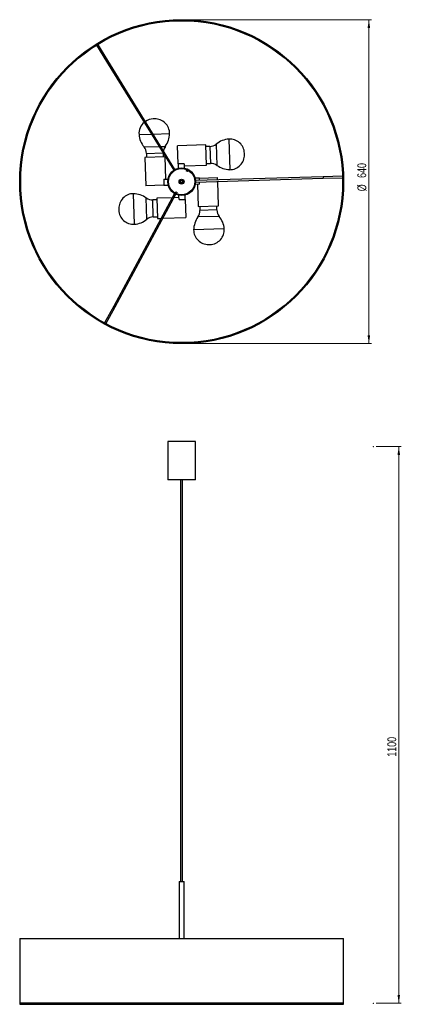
# Model space of a CAD drawing. Header units: millimetres. Extents: x 641 to 792, y 264 to 653.
import ezdxf

# ---------------------------------------------------------------- set-up
doc = ezdxf.new("R2010")
doc.units = ezdxf.units.MM
doc.header["$PDSIZE"] = -1
doc.styles.add('SLDTEXTSTYLE0', font='TXT', dxfattribs={"width": 0.75})
doc.dimstyles.new('SLDDIMSTYLE0', dxfattribs={"dimtxt": 3.5, "dimasz": 3.302, "dimexe": 0, "dimexo": 0.0625, "dimgap": 0.875, "dimtad": 1, "dimdec": 0, "dimlfac": 5, "dimrnd": 1e-09, "dimzin": 12, "dimdsep": 46, "dimtxsty": 'SLDTEXTSTYLE0', "dimsah": 1, "dimcen": 0.09, "dimadec": 0, "dimazin": 3, "dimtfac": 1, "dimtofl": 0, "dimtmove": 0, "dimatfit": 3, "dimfxl": 0, "dimfrac": 2, "dimtolj": 1, "dimtzin": 12, "dimarcsym": 0})
doc.dimstyles.new('SLDDIMSTYLE1', dxfattribs={"dimtxt": 3.5, "dimasz": 3.302, "dimexe": 0, "dimexo": 0.0625, "dimgap": 0.875, "dimtad": 1, "dimdec": 0, "dimlfac": 5, "dimrnd": 1e-09, "dimzin": 12, "dimdsep": 46, "dimtxsty": 'SLDTEXTSTYLE0', "dimsah": 1, "dimcen": 0.09, "dimadec": 0, "dimazin": 3, "dimtfac": 1, "dimtdec": 0, "dimtofl": 0, "dimtmove": 0, "dimatfit": 3, "dimfxl": 0, "dimfrac": 2, "dimtolj": 1, "dimtzin": 12, "dimarcsym": 0})

# ---------------------------------------------------------------- blocks, each defined once
blk = doc.blocks.new('_D')
at = {"color": 7, "linetype": 'Continuous', "lineweight": 0}
for p, q in [((782.29, 484.66), (792.29, 484.66)), ((791.29, 484.66), (791.29, 264.66)), ((782.29, 264.66), (792.29, 264.66))]:
    blk.add_line(p, q, dxfattribs=at)
at = {"color": 7, "linetype": 'Continuous', "lineweight": 18}
for points in [[(791.29, 484.66), (790.78, 481.36), (791.79, 481.36)], [(791.29, 264.66), (791.79, 267.96), (790.78, 267.96)]]:
    blk.add_solid(points, dxfattribs=at)
at = {"color": 7, "linetype": 'Continuous', "lineweight": 18, "insert": (786.77, 362.1), "char_height": 3.5, "attachment_point": 1, "rotation": 90.0004, "style": 'SLDTEXTSTYLE0'}
blk.add_mtext('1100', dxfattribs=at)
blk = doc.blocks.new('_D_1')
at = {"color": 7, "linetype": 'Continuous', "lineweight": 0}
for p, q in [((706.47, 653.3), (780.47, 653.3)), ((779.47, 653.3), (779.47, 525.3)), ((706.47, 525.3), (780.47, 525.3))]:
    blk.add_line(p, q, dxfattribs=at)
at = {"color": 7, "linetype": 'Continuous', "lineweight": 18}
for points in [[(779.47, 653.3), (778.96, 649.99), (779.97, 649.99)], [(779.47, 525.3), (779.97, 528.6), (778.96, 528.6)]]:
    blk.add_solid(points, dxfattribs=at)
at = {"color": 7, "linetype": 'Continuous', "lineweight": 18, "char_height": 3.5, "attachment_point": 1, "rotation": 90, "style": 'SLDTEXTSTYLE0'}
for s, insert in [('640', (774.9, 590.79)), ('%%c', (774.95, 585.51))]:
    blk.add_mtext(s, dxfattribs=dict(at, insert=insert))

msp = doc.modelspace()

# ---------------------------------------------------------------- linework, layer by layer
at = {"color": 7, "linetype": 'Continuous', "lineweight": 25}
for p, q in [((671.83, 643.27), (675.81, 636.8)), ((676.33, 637.12), (672.34, 643.59)), ((675.81, 636.8), (676.33, 637.12)), ((675.81, 636.8), (676.33, 637.12)), ((675.81, 636.8), (702.33, 593.81)), ((702.84, 594.13), (676.33, 637.12)), ((694.76, 614.12), (694.23, 614.11)), ((715.04, 603.82), (703.84, 603.5)), ((704.05, 596.32), (703.84, 603.5)), ((715.27, 595.83), (715.04, 603.82)), ((716.65, 603.22), (715.05, 603.17)), ((698.93, 599.1), (690.94, 598.87)), ((691.54, 600.48), (691.59, 598.89)), ((698.28, 599.08), (698.25, 600.43)), ((699.19, 590.33), (698.93, 599.1)), ((730.29, 600), (730.28, 600.53)), ((690.94, 598.87), (691.26, 587.67)), ((706.47, 596.39), (704.05, 596.32)), ((704.05, 596.32), (704.1, 594.62)), ((706.47, 596.39), (706.52, 594.69)), ((706.5, 595.57), (715.27, 595.83)), ((715.25, 596.48), (716.85, 596.52)), ((707.45, 594.1), (707.2, 593.57)), ((707.74, 593.31), (707.2, 593.57)), ((707.74, 593.31), (707.99, 593.84)), ((769.03, 591.44), (761.43, 591.22)), ((698.44, 587.88), (691.26, 587.67)), ((698.37, 590.3), (700.07, 590.35)), ((698.37, 590.3), (698.44, 587.88)), ((698.44, 587.88), (700.14, 587.93)), ((705.8, 589.99), (705.9, 590.2)), ((712.49, 590.71), (710.79, 590.66)), ((712.56, 588.29), (710.86, 588.24)), ((761.43, 591.22), (710.95, 589.76)), ((710.96, 589.16), (761.45, 590.62)), ((711.74, 588.27), (712, 579.49)), ((712.49, 590.71), (719.67, 590.92)), ((712.52, 589.8), (712.49, 590.71)), ((712.56, 588.29), (712.53, 589.2)), ((719.69, 590.01), (719.67, 590.92)), ((719.99, 579.73), (719.71, 589.41)), ((761.43, 591.22), (761.45, 590.62)), ((761.45, 590.62), (769.05, 590.84)), ((702.59, 584.61), (678.62, 540.15)), ((679.15, 539.86), (703.12, 584.32)), ((703.19, 585.29), (702.94, 584.75)), ((703.19, 585.29), (703.73, 585.02)), ((703.48, 584.49), (703.73, 585.02)), ((704.46, 582.2), (704.41, 583.9)), ((706.88, 582.27), (706.83, 583.97)), ((695.68, 582.12), (694.08, 582.07)), ((701.7, 582.94), (695.66, 582.77)), ((695.66, 582.77), (695.9, 574.77)), ((704.43, 583.02), (702.39, 582.96)), ((704.46, 582.2), (706.88, 582.27)), ((706.88, 582.27), (707.09, 575.09)), ((712, 579.49), (719.99, 579.73)), ((719.39, 578.11), (719.34, 579.71)), ((680.64, 578.59), (680.65, 578.07)), ((712.65, 579.51), (712.69, 577.92)), ((694.28, 575.37), (695.88, 575.42)), ((695.9, 574.77), (697.31, 574.81)), ((698, 574.83), (707.09, 575.09)), ((716.17, 564.47), (716.7, 564.49)), ((678.62, 540.15), (675.01, 533.46)), ((675.54, 533.18), (679.15, 539.86)), ((679.15, 539.86), (678.62, 540.15)), ((679.15, 539.86), (678.62, 540.15)), ((699.97, 486.7), (699.97, 471.5)), ((710.97, 486.7), (699.97, 486.7)), ((710.97, 471.5), (710.97, 486.7)), ((710.97, 471.5), (699.97, 471.5)), ((705.07, 471.5), (705.07, 312.81)), ((705.87, 312.81), (705.87, 471.5)), ((704.47, 312.81), (704.47, 290.27)), ((704.47, 312.81), (705.99, 312.81)), ((705.99, 312.81), (706.47, 312.81)), ((706.47, 290.27), (706.47, 312.81)), ((641.47, 290.27), (641.47, 264.47)), ((641.47, 290.27), (769.47, 290.27)), ((769.47, 264.47), (769.47, 290.27)), ((641.47, 264.87), (769.47, 264.87)), ((641.67, 264.27), (769.27, 264.27))]:
    msp.add_line(p, q, dxfattribs=at)
at = {"color": 8, "linetype": 'Continuous', "lineweight": 25}
for p, q in [((688.62, 607.94), (693.53, 608.08)), ((694.22, 608.1), (700.72, 608.29)), ((690.61, 603.01), (696.55, 603.18)), ((697.24, 603.2), (699.03, 603.25)), ((716.65, 603.22), (716.85, 596.52)), ((719.17, 604.16), (719.42, 595.74)), ((724.11, 606.14), (724.46, 594.04)), ((691.54, 600.48), (698.1, 600.67)), ((705.73, 589.84), (705.8, 589.99)), ((686.83, 572.46), (686.47, 584.55)), ((691.76, 574.44), (691.51, 582.86)), ((694.28, 575.37), (694.08, 582.07)), ((719.39, 578.11), (712.69, 577.92)), ((720.32, 575.59), (711.9, 575.34)), ((722.31, 570.66), (710.21, 570.31)), ((641.47, 264.47), (769.47, 264.47))]:
    msp.add_line(p, q, dxfattribs=at)
at = {"color": 7, "linetype": 'Continuous', "lineweight": 25}
for radius in [64, 63.6, 5.5, 5.2, 1, 0.771, 0.6, 0.4]:
    msp.add_circle((705.47, 589.3), radius, dxfattribs=at)
for centre, radius, start, end in [((694.4, 608.32), 5.79, 130.2966, 183.7829), ((694.4, 608.32), 5.79, 91.6628, 124.3292), ((694.93, 608.33), 5.79, 359.5427, 91.6628), ((697.61, 608.69), 9.02, 184.7666, 219.031), ((691.7, 608.51), 9.02, 324.2946, 358.559), ((687.34, 600.36), 4.2, 1.6628, 39.031), ((702.44, 600.8), 4.2, 144.2946, 170.4701), ((716.53, 607.42), 4.2, 271.6628, 309.031), ((724.85, 597.15), 9.02, 94.7666, 129.031), ((724.49, 600.36), 5.79, 1.6628, 93.7829), ((724.5, 599.83), 5.79, 269.5427, 1.6628), ((716.97, 592.32), 4.2, 54.2946, 91.6628), ((724.68, 603.06), 9.02, 234.2946, 268.559), ((686.43, 578.76), 5.79, 89.5427, 181.6628), ((686.25, 575.53), 9.02, 54.2946, 88.559), ((693.96, 586.27), 4.2, 234.2946, 271.6628), ((686.44, 578.23), 5.79, 181.6628, 273.7829), ((708.49, 577.79), 4.2, 324.2946, 1.6628), ((723.59, 578.23), 4.2, 181.6628, 219.031), ((686.08, 581.44), 9.02, 274.7666, 309.031), ((694.4, 571.17), 4.2, 91.6628, 129.031), ((719.23, 570.08), 9.02, 144.2946, 178.559), ((713.32, 569.91), 9.02, 4.7666, 39.031), ((716, 570.26), 5.79, 179.5427, 271.6628), ((716.53, 570.27), 5.79, 271.6628, 3.7829), ((641.67, 264.47), 0.2, 180, 270), ((769.27, 264.47), 0.2, 270, 0)]:
    msp.add_arc(centre, radius, start, end, dxfattribs=at)
at = {"color": 7, "linetype": 'Continuous', "lineweight": 0}
for p in [(781.29, 484.66), (781.29, 264.66)]:
    msp.add_point(p, dxfattribs=at)

# ---------------------------------------------------------------- dimensions: what is measured, and where the dimension line sits
at = {"color": 7, "linetype": 'Continuous', "lineweight": 18}
dim = msp.add_linear_dim(base=(779.47, 525.3), p1=(705.47, 653.3), p2=(705.47, 525.3), angle=90, text='%%c<>', dimstyle='SLDDIMSTYLE1', dxfattribs=at)
dim.commit()
dim.dimension.update_dxf_attribs({"geometry": '_D_1', "text_midpoint": (779.47, 592.03), "dimtype": 160})
dim = msp.add_linear_dim(base=(791.29, 264.66), p1=(781.29, 484.66), p2=(781.29, 264.66), angle=270.0004, dimstyle='SLDDIMSTYLE0', dxfattribs=at)
dim.commit()
dim.dimension.update_dxf_attribs({"geometry": '_D', "text_midpoint": (791.29, 367.27), "dimtype": 160})

doc.saveas('drawing.dxf')
